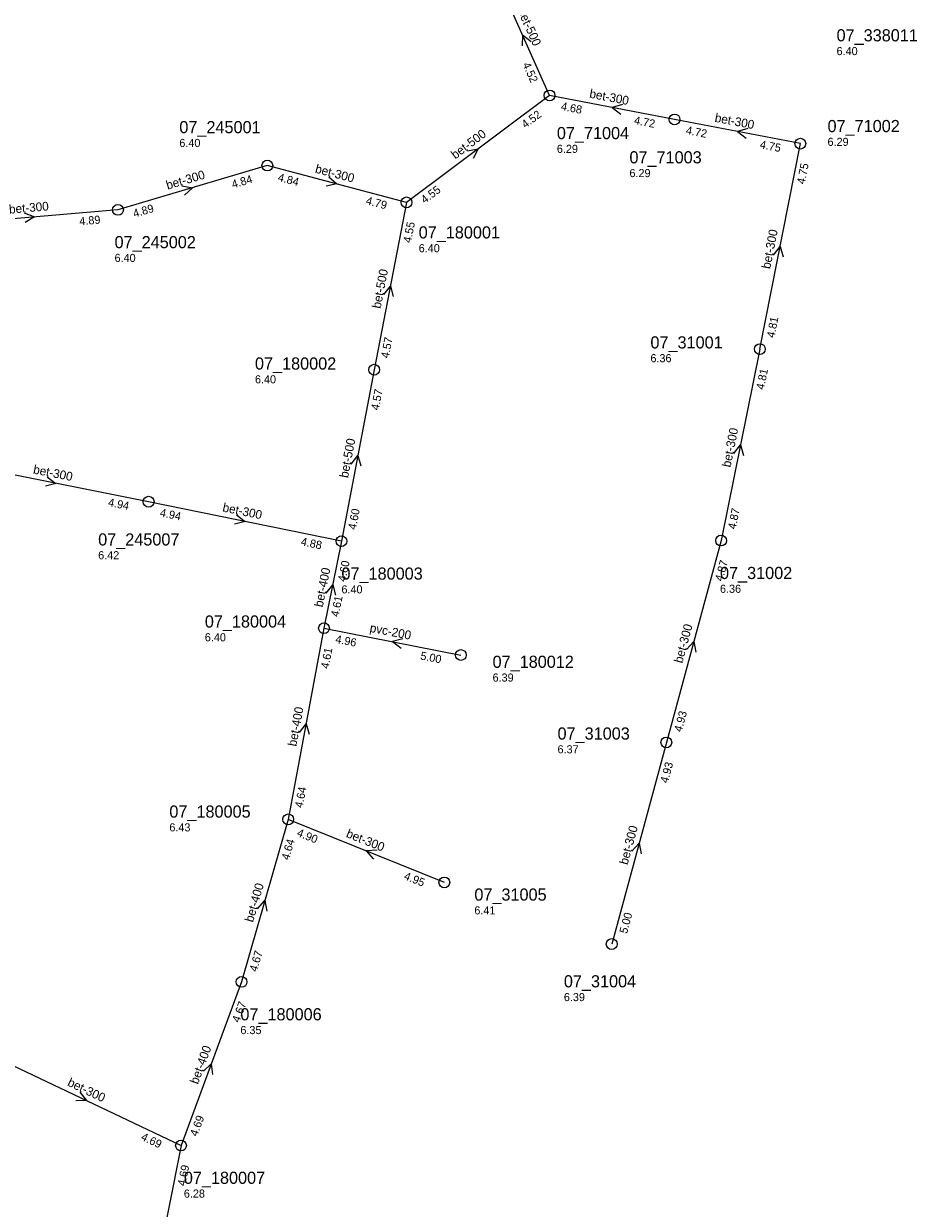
# Model space of a CAD drawing. Header units: metres. Extents: x 163992 to 165429, y 447924 to 449146.
# Tile 30 of 34: x 165246 to 165379, y 448266 to 448441. Entities that reach past the tile are written whole.
import ezdxf

# ---------------------------------------------------------------- set-up
doc = ezdxf.new("R2010")
doc.units = ezdxf.units.M

msp = doc.modelspace()

# ---------------------------------------------------------------- linework, layer by layer
at = {"layer": 'CON_BxH200x200mm', "linetype": 'Continuous'}
msp.add_lwpolyline([(165290.86, 448351.63), (165311.153, 448347.656)], dxfattribs=at)
at = {"layer": 'CON_BxH300x300mm', "linetype": 'Continuous'}
for points in [[(165342.82, 448427.029), (165324.297, 448430.589)], [(165361.473, 448423.44), (165342.82, 448427.029)], [(165355.468, 448392.991), (165361.473, 448423.44)], [(165282.46, 448420.186), (165260.321, 448413.628)], [(165303.097, 448414.745), (165282.46, 448420.186)], [(165260.321, 448413.628), (165235.53, 448411.53)], [(165355.468, 448392.991), (165349.723, 448364.619)], [(165264.867, 448370.381), (165237.354, 448375.829)], [(165293.447, 448364.53), (165264.867, 448370.381)], [(165349.723, 448364.619), (165341.611, 448334.709)], [(165341.611, 448334.709), (165333.508, 448304.827)], [(165308.703, 448313.958), (165285.556, 448323.302)], [(165241.684, 448288.279), (165269.674, 448274.974)]]:
    msp.add_lwpolyline(points, dxfattribs=at)
at = {"layer": 'CON_BxH400x400mm', "linetype": 'Continuous'}
for points in [[(165293.447, 448364.53), (165290.86, 448351.63)], [(165290.86, 448351.63), (165285.556, 448323.302)], [(165285.556, 448323.302), (165278.637, 448299.215)], [(165278.637, 448299.215), (165269.674, 448274.974)], [(165269.674, 448274.974), (165264.003, 448246.414)]]:
    msp.add_lwpolyline(points, dxfattribs=at)
at = {"layer": 'CON_BxH500x500mm', "linetype": 'Continuous'}
for points in [[(165324.297, 448430.589), (165316.312, 448448.471)], [(165324.297, 448430.589), (165303.097, 448414.745)], [(165303.097, 448414.745), (165298.304, 448389.943)], [(165298.304, 448389.943), (165293.447, 448364.53)]]:
    msp.add_lwpolyline(points, dxfattribs=at)
at = {"layer": 'NOD_inspectieput'}
for centre in [(165324.3, 448430.59), (165342.82, 448427.03), (165361.47, 448423.44), (165282.46, 448420.19), (165303.1, 448414.74), (165260.32, 448413.63), (165355.47, 448392.99), (165298.3, 448389.94), (165264.87, 448370.38), (165293.45, 448364.53), (165349.72, 448364.62), (165290.86, 448351.63), (165311.15, 448347.66), (165341.61, 448334.71), (165285.56, 448323.3), (165308.7, 448313.96), (165333.51, 448304.83), (165278.64, 448299.22), (165269.67, 448274.97)]:
    msp.add_circle(centre, 0.8, dxfattribs=at)
at = {"layer": 'PIJL'}
for points in [[(165321.55, 448438.51), (165320.3, 448439.53), (165320.23, 448437.92)], [(165335.11, 448429.24), (165333.56, 448428.81), (165334.84, 448427.83)], [(165353.7, 448425.67), (165352.15, 448425.23), (165353.42, 448424.26)], [(165312.11, 448422.38), (165313.7, 448422.67), (165312.97, 448421.23)], [(165291.57, 448418.53), (165292.78, 448417.47), (165291.2, 448417.14)], [(165269.81, 448417.19), (165271.39, 448416.91), (165270.21, 448415.81)], [(165246.43, 448413.18), (165247.93, 448412.58), (165246.55, 448411.74)], [(165357.49, 448406.94), (165358.47, 448408.22), (165358.9, 448406.66)], [(165299.72, 448401.07), (165300.7, 448402.34), (165301.13, 448400.79)], [(165351.6, 448377.54), (165352.6, 448378.8), (165353.02, 448377.25)], [(165294.9, 448375.96), (165295.88, 448377.24), (165296.31, 448375.69)], [(165249.84, 448374.09), (165251.11, 448373.1), (165249.56, 448372.68)], [(165277.89, 448368.45), (165279.16, 448367.46), (165277.6, 448367.04)], [(165291.16, 448356.81), (165292.15, 448358.08), (165292.58, 448356.53)], [(165302.56, 448350.07), (165301.01, 448349.64), (165302.28, 448348.66)], [(165344.6, 448348.46), (165345.67, 448349.66), (165345.98, 448348.09)], [(165287.24, 448336.18), (165288.21, 448337.47), (165288.65, 448335.92)], [(165298.73, 448318.76), (165297.13, 448318.63), (165298.2, 448317.42)], [(165336.49, 448318.57), (165337.56, 448319.77), (165337.88, 448318.19)], [(165281.01, 448310.07), (165282.1, 448311.26), (165282.39, 448309.68)], [(165272.98, 448285.99), (165274.16, 448287.09), (165274.33, 448285.49)], [(165254.69, 448282.89), (165255.68, 448281.63), (165254.07, 448281.59)]]:
    msp.add_lwpolyline(points, dxfattribs=at)

# ---------------------------------------------------------------- texts
at = {"layer": 'DMM_BxH200x200mm'}
msp.add_text('pvc-200', height=1.3, rotation=-11.08, dxfattribs=at).set_placement((165297.57, 448351.11))
at = {"layer": 'DMM_BxH300x300mm'}
for rotation, p in [(-10.88, (165330.13, 448430.27)), (-10.89, (165348.71, 448426.7)), (-14.77, (165289.46, 448419.16)), (16.5, (165267.68, 448416.62)), (4.84, (165244.23, 448413.06)), (78.84, (165357, 448404.81)), (78.55, (165351.11, 448375.4)), (-11.2, (165247.68, 448374.58)), (-11.57, (165275.75, 448368.95)), (74.83, (165343.97, 448346.36)), (-21.98, (165294.04, 448320.72)), (74.83, (165335.86, 448316.49)), (-25.42, (165252.73, 448283.89))]:
    msp.add_text('bet-300', height=1.3, rotation=rotation, dxfattribs=at).set_placement(p)
at = {"layer": 'DMM_BxH400x400mm'}
for rotation, p in [(78.66, (165290.67, 448354.68)), (79.39, (165286.76, 448334.05)), (73.97, (165280.34, 448307.97)), (69.71, (165272.16, 448283.96))]:
    msp.add_text('bet-400', height=1.3, rotation=rotation, dxfattribs=at).set_placement(p)
at = {"layer": 'DMM_BxH500x500mm'}
for rotation, p in [(-65.94, (165319.52, 448443.16)), (36.77, (165310.31, 448421.09)), (79.06, (165299.25, 448398.93)), (79.18, (165294.42, 448373.83))]:
    msp.add_text('bet-500', height=1.3, rotation=rotation, dxfattribs=at).set_placement(p)
at = {"layer": 'INV_BxH200x200mm'}
for s, p in [('4.96', (165292.48, 448349.48)), ('5.00', (165305.08, 448347.01))]:
    msp.add_text(s, height=1.2, rotation=-11.08, dxfattribs=at).set_placement(p)
at = {"layer": 'INV_BxH300x300mm'}
for s, rotation, p in [('4.68', -10.88, (165325.92, 448428.44)), ('4.72', -10.88, (165336.75, 448426.36)), ('4.72', -10.89, (165344.44, 448424.88)), ('4.75', -10.89, (165355.4, 448422.78)), ('4.75', 78.84, (165362.11, 448417.36)), ('4.84', 16.5, (165277.37, 448416.8)), ('4.84', -14.77, (165283.94, 448417.94)), ('4.79', -14.77, (165296.99, 448414.49)), ('4.89', 16.5, (165262.75, 448412.47)), ('4.89', 4.84, (165254.65, 448411.34)), ('4.81', 78.84, (165357.62, 448394.6)), ('4.81', 78.55, (165356.07, 448386.91)), ('4.94', -11.2, (165258.79, 448369.75)), ('4.94', -11.57, (165266.47, 448368.22)), ('4.87', 78.55, (165351.88, 448366.22)), ('4.88', -11.57, (165287.36, 448363.94)), ('4.87', 74.83, (165349.93, 448358.51)), ('4.93', 74.83, (165343.87, 448336.17)), ('4.93', 74.83, (165341.82, 448328.6)), ('4.90', -21.98, (165286.74, 448320.88)), ('4.95', -21.98, (165302.61, 448314.47)), ('5.00', 74.83, (165335.77, 448306.29)), ('4.69', -25.42, (165263.63, 448275.86))]:
    msp.add_text(s, height=1.2, rotation=rotation, dxfattribs=at).set_placement(p)
at = {"layer": 'INV_BxH400x400mm'}
for s, rotation, p in [('4.60', 78.66, (165294.06, 448358.45)), ('4.61', 78.66, (165293.02, 448353.24)), ('4.61', 79.39, (165291.55, 448345.56)), ('4.64', 79.39, (165287.69, 448324.94)), ('4.64', 73.97, (165285.67, 448317.19)), ('4.67', 73.97, (165280.92, 448300.64)), ('4.67', 69.71, (165278.3, 448293.11)), ('4.69', 69.71, (165272.06, 448276.23)), ('4.69', 78.77, (165270.3, 448268.9))]:
    msp.add_text(s, height=1.2, rotation=rotation, dxfattribs=at).set_placement(p)
at = {"layer": 'INV_BxH500x500mm'}
for s, rotation, p in [('4.52', -65.94, (165320.27, 448435.19)), ('4.52', 36.77, (165320.7, 448425.65)), ('4.55', 36.77, (165305.78, 448414.5)), ('4.55', 79.06, (165303.76, 448408.67)), ('4.57', 79.06, (165300.45, 448391.57)), ('4.57', 79.18, (165298.98, 448383.87)), ('4.60', 79.18, (165295.59, 448366.16))]:
    msp.add_text(s, height=1.2, rotation=rotation, dxfattribs=at).set_placement(p)
at = {"layer": 'NLV_inspectieput'}
for s, p in [('6.40', (165366.84, 448436.56)), ('6.40', (165269.42, 448422.95)), ('6.29', (165365.5, 448423.11)), ('6.29', (165325.38, 448422.07)), ('6.29', (165336.14, 448418.48)), ('6.40', (165304.9, 448407.35)), ('6.40', (165259.82, 448405.91)), ('6.36', (165339.25, 448391.05)), ('6.40', (165280.63, 448387.92)), ('6.42', (165257.39, 448361.85)), ('6.40', (165293.45, 448356.79)), ('6.36', (165349.56, 448356.88)), ('6.40', (165273.2, 448349.69)), ('6.39', (165315.85, 448343.72)), ('6.37', (165325.48, 448333.09)), ('6.43', (165267.94, 448321.52)), ('6.41', (165313.15, 448309.22)), ('6.39', (165326.42, 448296.37)), ('6.35', (165278.47, 448291.48)), ('6.28', (165270.09, 448267.25))]:
    msp.add_text(s, height=1.2, dxfattribs=at).set_placement(p)
at = {"layer": 'NNR_inspectieput'}
for s, p in [('07_338011', (165366.84, 448438.6)), ('07_245001', (165269.42, 448424.99)), ('07_71004', (165325.38, 448424.11)), ('07_71002', (165365.5, 448425.15)), ('07_71003', (165336.14, 448420.52)), ('07_245002', (165259.82, 448407.95)), ('07_180001', (165304.9, 448409.39)), ('07_31001', (165339.25, 448393.09)), ('07_180002', (165280.63, 448389.96)), ('07_245007', (165257.39, 448363.89)), ('07_180003', (165293.45, 448358.83)), ('07_31002', (165349.56, 448358.92)), ('07_180004', (165273.2, 448351.73)), ('07_180012', (165315.85, 448345.76)), ('07_31003', (165325.48, 448335.13)), ('07_180005', (165267.94, 448323.56)), ('07_31005', (165313.15, 448311.26)), ('07_31004', (165326.42, 448298.41)), ('07_180006', (165278.47, 448293.52)), ('07_180007', (165270.09, 448269.29))]:
    msp.add_text(s, height=1.8, dxfattribs=at).set_placement(p)

doc.saveas('drawing.dxf')
